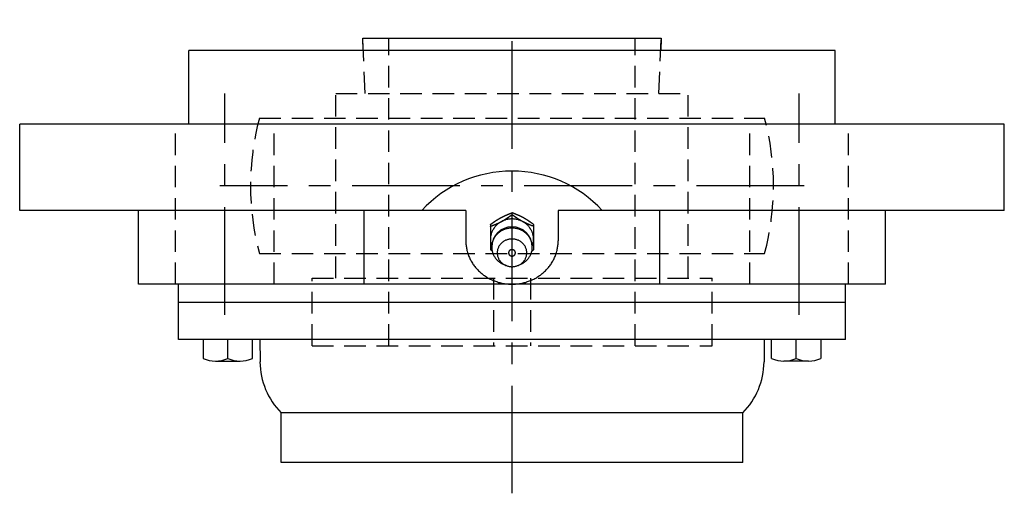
# Model space of a CAD drawing. Extents: x -85 to 182, y -85 to 182.
# Tile 11 of 11: x -80 to 80, y 105 to 182. Entities that reach past the tile are written whole.
import ezdxf

# ---------------------------------------------------------------- set-up
doc = ezdxf.new("R2010")
doc.units = 0
doc.header["$LTSCALE"] = 14
doc.linetypes.add('CENTER', pattern=[2, 1.25, -0.25, 0.25, -0.25])
doc.linetypes.add('HIDDEN', pattern=[0.375, 0.25, -0.125])
doc.layers.get('0').update_dxf_attribs({"linetype": 'CONTINUOUS'})
doc.layers.add('CENTER', color=1, linetype='CENTER')
doc.layers.add('HIDDEN', color=3, linetype='HIDDEN')

msp = doc.modelspace()

# ---------------------------------------------------------------- linework, layer by layer
for p, q in [((-24.17, 177), (-24.25, 179)), ((-24.25, 179), (24.25, 179)), ((24.25, 179), (24.17, 177)), ((-52.5, 165), (-52.5, 177)), ((52.5, 177), (-52.5, 177)), ((52.5, 165), (52.5, 177)), ((80, 165), (-80, 165)), ((-80, 151), (-80, 165)), ((80, 151), (80, 165)), ((-7.5, 151), (-80, 151)), ((-60.67, 139), (-60.67, 151)), ((-24.04, 139), (-24.04, 151)), ((-7.5, 151), (-7.5, 146.05)), ((7.5, 151), (7.5, 146.05)), ((80, 151), (7.5, 151)), ((24.04, 139), (24.04, 151)), ((60.67, 139), (60.67, 151)), ((-3.5, 148.71), (-3.5, 144.6)), ((3.5, 148.71), (3.5, 144.6)), ((-3.24, 144.41), (-3.5, 144.6)), ((3.24, 144.41), (3.5, 144.6)), ((60.67, 139), (-60.67, 139)), ((-54.19, 130), (-54.19, 139)), ((54.19, 130), (54.19, 139)), ((54.19, 136), (-54.19, 136)), ((54.19, 130), (-54.19, 130)), ((-50.19, 130), (-50.19, 126.92)), ((-46.19, 126.92), (-46.19, 130)), ((-42.19, 126.92), (-42.19, 130)), ((-41, 130), (-40.95, 126.35)), ((41, 130), (40.95, 126.35)), ((42.19, 126.92), (42.19, 130)), ((46.19, 126.92), (46.19, 130)), ((50.19, 130), (50.19, 126.92)), ((-48.19, 126.5), (-44.19, 126.5)), ((48.19, 126.5), (44.19, 126.5)), ((-39.04, 120), (-39, 120)), ((37.5, 118.07), (-37.5, 118.07)), ((-37.5, 110), (-37.5, 118.07)), ((37.5, 110), (37.5, 118.07)), ((37.5, 110), (-37.5, 110))]:
    msp.add_line(p, q)
at = {"linetype": 'CONTINUOUS'}
for p, q in [((0, 150.3), (0, 150.61)), ((-0.96, 142.03), (-1.33, 142.18)), ((0.96, 142.03), (1.33, 142.18))]:
    msp.add_line(p, q, dxfattribs=at)
for points in [[(-3.5, 148.71, 0), (-3.48, 148.73, 0), (-3.46, 148.74, 0), (-3.44, 148.76, 0), (-3.42, 148.77, 0), (-3.4, 148.79, 0), (-3.38, 148.8, 0), (-3.36, 148.82, 0), (-3.34, 148.83, 0), (-3.31, 148.84, 0), (-3.29, 148.86, 0), (-3.27, 148.87, 0), (-3.25, 148.89, 0), (-3.23, 148.9, 0), (-3.21, 148.92, 0), (-3.19, 148.93, 0), (-3.17, 148.95, 0), (-3.15, 148.96, 0), (-3.13, 148.98, 0), (-3.11, 148.99, 0), (-3.09, 149, 0), (-3.07, 149.02, 0), (-3.05, 149.03, 0), (-3.03, 149.05, 0), (-3.01, 149.06, 0), (-2.99, 149.08, 0), (-2.96, 149.09, 0), (-2.94, 149.11, 0), (-2.92, 149.12, 0), (-2.9, 149.13, 0), (-2.88, 149.15, 0), (-2.86, 149.16, 0), (-2.84, 149.18, 0), (-2.82, 149.19, 0), (-2.8, 149.21, 0), (-2.78, 149.22, 0), (-2.76, 149.23, 0), (-2.74, 149.25, 0), (-2.71, 149.26, 0), (-2.69, 149.28, 0), (-2.67, 149.29, 0), (-2.65, 149.3, 0), (-2.63, 149.32, 0), (-2.61, 149.33, 0), (-2.59, 149.35, 0), (-2.57, 149.36, 0), (-2.55, 149.37, 0), (-2.53, 149.39, 0), (-2.51, 149.4, 0), (-2.48, 149.41, 0), (-2.46, 149.43, 0), (-2.44, 149.44, 0), (-2.42, 149.46, 0), (-2.4, 149.47, 0), (-2.38, 149.48, 0), (-2.36, 149.5, 0), (-2.34, 149.51, 0), (-2.31, 149.52, 0), (-2.29, 149.53, 0), (-2.27, 149.55, 0), (-2.25, 149.56, 0), (-2.23, 149.57, 0), (-2.21, 149.59, 0), (-2.19, 149.6, 0), (-2.16, 149.61, 0), (-2.14, 149.63, 0), (-2.12, 149.64, 0), (-2.1, 149.65, 0), (-2.08, 149.66, 0), (-2.06, 149.68, 0), (-2.03, 149.69, 0), (-2.01, 149.7, 0), (-1.99, 149.71, 0), (-1.97, 149.73, 0), (-1.95, 149.74, 0), (-1.93, 149.75, 0), (-1.9, 149.76, 0), (-1.88, 149.78, 0), (-1.86, 149.79, 0), (-1.84, 149.8, 0), (-1.82, 149.81, 0), (-1.79, 149.82, 0), (-1.77, 149.84, 0), (-1.75, 149.85, 0), (-1.73, 149.86, 0), (-1.71, 149.87, 0), (-1.68, 149.88, 0), (-1.66, 149.89, 0), (-1.64, 149.91, 0), (-1.62, 149.92, 0), (-1.59, 149.93, 0), (-1.57, 149.94, 0), (-1.55, 149.95, 0), (-1.53, 149.96, 0), (-1.5, 149.97, 0), (-1.48, 149.98, 0), (-1.46, 149.99, 0), (-1.44, 150, 0), (-1.41, 150.02, 0), (-1.39, 150.03, 0), (-1.37, 150.04, 0), (-1.35, 150.05, 0), (-1.32, 150.06, 0), (-1.3, 150.07, 0), (-1.28, 150.08, 0), (-1.26, 150.09, 0), (-1.23, 150.1, 0), (-1.21, 150.11, 0), (-1.19, 150.12, 0), (-1.16, 150.13, 0), (-1.14, 150.14, 0), (-1.12, 150.15, 0), (-1.1, 150.16, 0), (-1.07, 150.17, 0), (-1.05, 150.18, 0), (-1.03, 150.19, 0), (-1, 150.2, 0), (-0.98, 150.21, 0), (-0.96, 150.22, 0), (-0.93, 150.23, 0), (-0.91, 150.24, 0), (-0.89, 150.25, 0), (-0.86, 150.26, 0), (-0.84, 150.27, 0), (-0.82, 150.28, 0), (-0.8, 150.29, 0), (-0.77, 150.3, 0), (-0.75, 150.31, 0), (-0.73, 150.32, 0), (-0.7, 150.33, 0), (-0.68, 150.34, 0), (-0.66, 150.35, 0), (-0.63, 150.36, 0), (-0.61, 150.37, 0), (-0.59, 150.38, 0), (-0.56, 150.39, 0), (-0.54, 150.4, 0), (-0.52, 150.41, 0), (-0.49, 150.42, 0), (-0.47, 150.43, 0), (-0.45, 150.44, 0), (-0.42, 150.44, 0), (-0.4, 150.46, 0), (-0.38, 150.46, 0), (-0.35, 150.47, 0), (-0.33, 150.48, 0), (-0.3, 150.49, 0), (-0.28, 150.5, 0), (-0.26, 150.51, 0), (-0.23, 150.52, 0), (-0.21, 150.53, 0), (-0.19, 150.54, 0), (-0.16, 150.55, 0), (-0.14, 150.56, 0), (-0.12, 150.57, 0), (-0.09, 150.58, 0), (-0.07, 150.59, 0), (-0.05, 150.59, 0), (-0.02, 150.6, 0), (0, 150.61, 0)], [(3.5, 148.71, 0), (3.48, 148.73, 0), (3.46, 148.74, 0), (3.44, 148.76, 0), (3.42, 148.77, 0), (3.4, 148.79, 0), (3.38, 148.8, 0), (3.36, 148.82, 0), (3.34, 148.83, 0), (3.31, 148.84, 0), (3.29, 148.86, 0), (3.27, 148.87, 0), (3.25, 148.89, 0), (3.23, 148.9, 0), (3.21, 148.92, 0), (3.19, 148.93, 0), (3.17, 148.95, 0), (3.15, 148.96, 0), (3.13, 148.98, 0), (3.11, 148.99, 0), (3.09, 149, 0), (3.07, 149.02, 0), (3.05, 149.03, 0), (3.03, 149.05, 0), (3.01, 149.06, 0), (2.99, 149.08, 0), (2.96, 149.09, 0), (2.94, 149.11, 0), (2.92, 149.12, 0), (2.9, 149.13, 0), (2.88, 149.15, 0), (2.86, 149.16, 0), (2.84, 149.18, 0), (2.82, 149.19, 0), (2.8, 149.21, 0), (2.78, 149.22, 0), (2.76, 149.23, 0), (2.74, 149.25, 0), (2.71, 149.26, 0), (2.69, 149.28, 0), (2.67, 149.29, 0), (2.65, 149.3, 0), (2.63, 149.32, 0), (2.61, 149.33, 0), (2.59, 149.35, 0), (2.57, 149.36, 0), (2.55, 149.37, 0), (2.53, 149.39, 0), (2.51, 149.4, 0), (2.48, 149.41, 0), (2.46, 149.43, 0), (2.44, 149.44, 0), (2.42, 149.46, 0), (2.4, 149.47, 0), (2.38, 149.48, 0), (2.36, 149.5, 0), (2.34, 149.51, 0), (2.31, 149.52, 0), (2.29, 149.53, 0), (2.27, 149.55, 0), (2.25, 149.56, 0), (2.23, 149.57, 0), (2.21, 149.59, 0), (2.19, 149.6, 0), (2.16, 149.61, 0), (2.14, 149.63, 0), (2.12, 149.64, 0), (2.1, 149.65, 0), (2.08, 149.66, 0), (2.06, 149.68, 0), (2.03, 149.69, 0), (2.01, 149.7, 0), (1.99, 149.71, 0), (1.97, 149.73, 0), (1.95, 149.74, 0), (1.93, 149.75, 0), (1.9, 149.76, 0), (1.88, 149.78, 0), (1.86, 149.79, 0), (1.84, 149.8, 0), (1.82, 149.81, 0), (1.79, 149.82, 0), (1.77, 149.84, 0), (1.75, 149.85, 0), (1.73, 149.86, 0), (1.71, 149.87, 0), (1.68, 149.88, 0), (1.66, 149.89, 0), (1.64, 149.91, 0), (1.62, 149.92, 0), (1.59, 149.93, 0), (1.57, 149.94, 0), (1.55, 149.95, 0), (1.53, 149.96, 0), (1.5, 149.97, 0), (1.48, 149.98, 0), (1.46, 149.99, 0), (1.44, 150, 0), (1.41, 150.02, 0), (1.39, 150.03, 0), (1.37, 150.04, 0), (1.35, 150.05, 0), (1.32, 150.06, 0), (1.3, 150.07, 0), (1.28, 150.08, 0), (1.26, 150.09, 0), (1.23, 150.1, 0), (1.21, 150.11, 0), (1.19, 150.12, 0), (1.16, 150.13, 0), (1.14, 150.14, 0), (1.12, 150.15, 0), (1.1, 150.16, 0), (1.07, 150.17, 0), (1.05, 150.18, 0), (1.03, 150.19, 0), (1, 150.2, 0), (0.98, 150.21, 0), (0.96, 150.22, 0), (0.93, 150.23, 0), (0.91, 150.24, 0), (0.89, 150.25, 0), (0.86, 150.26, 0), (0.84, 150.27, 0), (0.82, 150.28, 0), (0.8, 150.29, 0), (0.77, 150.3, 0), (0.75, 150.31, 0), (0.73, 150.32, 0), (0.7, 150.33, 0), (0.68, 150.34, 0), (0.66, 150.35, 0), (0.63, 150.36, 0), (0.61, 150.37, 0), (0.59, 150.38, 0), (0.56, 150.39, 0), (0.54, 150.4, 0), (0.52, 150.41, 0), (0.49, 150.42, 0), (0.47, 150.43, 0), (0.45, 150.44, 0), (0.42, 150.44, 0), (0.4, 150.46, 0), (0.38, 150.46, 0), (0.35, 150.47, 0), (0.33, 150.48, 0), (0.3, 150.49, 0), (0.28, 150.5, 0), (0.26, 150.51, 0), (0.23, 150.52, 0), (0.21, 150.53, 0), (0.19, 150.54, 0), (0.16, 150.55, 0), (0.14, 150.56, 0), (0.12, 150.57, 0), (0.09, 150.58, 0), (0.07, 150.59, 0), (0.05, 150.59, 0), (0.02, 150.6, 0), (0, 150.61, 0)], [(-3.5, 148.4, 0), (-3.48, 148.41, 0), (-3.45, 148.42, 0), (-3.43, 148.43, 0), (-3.41, 148.44, 0), (-3.38, 148.45, 0), (-3.36, 148.46, 0), (-3.34, 148.47, 0), (-3.31, 148.47, 0), (-3.29, 148.48, 0), (-3.27, 148.49, 0), (-3.24, 148.5, 0), (-3.22, 148.51, 0), (-3.19, 148.52, 0), (-3.17, 148.53, 0), (-3.15, 148.54, 0), (-3.12, 148.55, 0), (-3.1, 148.56, 0), (-3.08, 148.57, 0), (-3.05, 148.58, 0), (-3.03, 148.59, 0), (-3.01, 148.59, 0), (-2.98, 148.6, 0), (-2.96, 148.61, 0), (-2.94, 148.62, 0), (-2.91, 148.63, 0), (-2.89, 148.64, 0), (-2.87, 148.65, 0), (-2.84, 148.66, 0), (-2.82, 148.67, 0), (-2.8, 148.68, 0), (-2.77, 148.69, 0), (-2.75, 148.7, 0), (-2.73, 148.71, 0), (-2.7, 148.72, 0), (-2.68, 148.73, 0), (-2.66, 148.74, 0), (-2.63, 148.75, 0), (-2.61, 148.76, 0), (-2.59, 148.77, 0), (-2.57, 148.78, 0), (-2.54, 148.79, 0), (-2.52, 148.8, 0), (-2.5, 148.81, 0), (-2.47, 148.82, 0), (-2.45, 148.83, 0), (-2.43, 148.84, 0), (-2.4, 148.85, 0), (-2.38, 148.86, 0), (-2.36, 148.87, 0), (-2.34, 148.88, 0), (-2.31, 148.89, 0), (-2.29, 148.9, 0), (-2.27, 148.91, 0), (-2.24, 148.92, 0), (-2.22, 148.93, 0), (-2.2, 148.94, 0), (-2.18, 148.95, 0), (-2.15, 148.96, 0), (-2.13, 148.97, 0), (-2.11, 148.98, 0), (-2.08, 149, 0), (-2.06, 149.01, 0), (-2.04, 149.02, 0), (-2.02, 149.03, 0), (-1.99, 149.04, 0), (-1.97, 149.05, 0), (-1.95, 149.06, 0), (-1.93, 149.07, 0), (-1.9, 149.08, 0), (-1.88, 149.09, 0), (-1.86, 149.11, 0), (-1.84, 149.12, 0), (-1.82, 149.13, 0), (-1.79, 149.14, 0), (-1.77, 149.15, 0), (-1.75, 149.16, 0), (-1.73, 149.18, 0), (-1.7, 149.19, 0), (-1.68, 149.2, 0), (-1.66, 149.21, 0), (-1.64, 149.22, 0), (-1.62, 149.24, 0), (-1.6, 149.25, 0), (-1.57, 149.26, 0), (-1.55, 149.27, 0), (-1.53, 149.28, 0), (-1.51, 149.3, 0), (-1.49, 149.31, 0), (-1.46, 149.32, 0), (-1.44, 149.33, 0), (-1.42, 149.35, 0), (-1.4, 149.36, 0), (-1.38, 149.37, 0), (-1.36, 149.38, 0), (-1.33, 149.4, 0), (-1.31, 149.41, 0), (-1.29, 149.42, 0), (-1.27, 149.44, 0), (-1.25, 149.45, 0), (-1.23, 149.46, 0), (-1.21, 149.48, 0), (-1.19, 149.49, 0), (-1.16, 149.5, 0), (-1.14, 149.52, 0), (-1.12, 149.53, 0), (-1.1, 149.54, 0), (-1.08, 149.56, 0), (-1.06, 149.57, 0), (-1.04, 149.58, 0), (-1.02, 149.6, 0), (-0.99, 149.61, 0), (-0.97, 149.62, 0), (-0.95, 149.64, 0), (-0.93, 149.65, 0), (-0.91, 149.67, 0), (-0.89, 149.68, 0), (-0.87, 149.69, 0), (-0.85, 149.71, 0), (-0.83, 149.72, 0), (-0.81, 149.74, 0), (-0.78, 149.75, 0), (-0.76, 149.76, 0), (-0.74, 149.78, 0), (-0.72, 149.79, 0), (-0.7, 149.81, 0), (-0.68, 149.82, 0), (-0.66, 149.83, 0), (-0.64, 149.85, 0), (-0.62, 149.86, 0), (-0.6, 149.88, 0), (-0.58, 149.89, 0), (-0.56, 149.91, 0), (-0.54, 149.92, 0), (-0.51, 149.94, 0), (-0.49, 149.95, 0), (-0.47, 149.96, 0), (-0.45, 149.98, 0), (-0.43, 149.99, 0), (-0.41, 150.01, 0), (-0.39, 150.02, 0), (-0.37, 150.04, 0), (-0.35, 150.05, 0), (-0.33, 150.06, 0), (-0.31, 150.08, 0), (-0.29, 150.09, 0), (-0.27, 150.11, 0), (-0.25, 150.12, 0), (-0.23, 150.14, 0), (-0.21, 150.15, 0), (-0.18, 150.17, 0), (-0.16, 150.18, 0), (-0.14, 150.2, 0), (-0.12, 150.21, 0), (-0.1, 150.23, 0), (-0.08, 150.24, 0), (-0.06, 150.25, 0), (-0.04, 150.27, 0), (-0.02, 150.28, 0), (0, 150.3, 0)], [(3.5, 148.4, 0), (3.48, 148.41, 0), (3.45, 148.42, 0), (3.43, 148.43, 0), (3.41, 148.44, 0), (3.38, 148.45, 0), (3.36, 148.46, 0), (3.34, 148.47, 0), (3.31, 148.47, 0), (3.29, 148.48, 0), (3.27, 148.49, 0), (3.24, 148.5, 0), (3.22, 148.51, 0), (3.19, 148.52, 0), (3.17, 148.53, 0), (3.15, 148.54, 0), (3.12, 148.55, 0), (3.1, 148.56, 0), (3.08, 148.57, 0), (3.05, 148.58, 0), (3.03, 148.59, 0), (3.01, 148.59, 0), (2.98, 148.6, 0), (2.96, 148.61, 0), (2.94, 148.62, 0), (2.91, 148.63, 0), (2.89, 148.64, 0), (2.87, 148.65, 0), (2.84, 148.66, 0), (2.82, 148.67, 0), (2.8, 148.68, 0), (2.77, 148.69, 0), (2.75, 148.7, 0), (2.73, 148.71, 0), (2.7, 148.72, 0), (2.68, 148.73, 0), (2.66, 148.74, 0), (2.63, 148.75, 0), (2.61, 148.76, 0), (2.59, 148.77, 0), (2.57, 148.78, 0), (2.54, 148.79, 0), (2.52, 148.8, 0), (2.5, 148.81, 0), (2.47, 148.82, 0), (2.45, 148.83, 0), (2.43, 148.84, 0), (2.4, 148.85, 0), (2.38, 148.86, 0), (2.36, 148.87, 0), (2.34, 148.88, 0), (2.31, 148.89, 0), (2.29, 148.9, 0), (2.27, 148.91, 0), (2.24, 148.92, 0), (2.22, 148.93, 0), (2.2, 148.94, 0), (2.18, 148.95, 0), (2.15, 148.96, 0), (2.13, 148.97, 0), (2.11, 148.98, 0), (2.08, 149, 0), (2.06, 149.01, 0), (2.04, 149.02, 0), (2.02, 149.03, 0), (1.99, 149.04, 0), (1.97, 149.05, 0), (1.95, 149.06, 0), (1.93, 149.07, 0), (1.9, 149.08, 0), (1.88, 149.09, 0), (1.86, 149.11, 0), (1.84, 149.12, 0), (1.82, 149.13, 0), (1.79, 149.14, 0), (1.77, 149.15, 0), (1.75, 149.16, 0), (1.73, 149.18, 0), (1.7, 149.19, 0), (1.68, 149.2, 0), (1.66, 149.21, 0), (1.64, 149.22, 0), (1.62, 149.24, 0), (1.6, 149.25, 0), (1.57, 149.26, 0), (1.55, 149.27, 0), (1.53, 149.28, 0), (1.51, 149.3, 0), (1.49, 149.31, 0), (1.46, 149.32, 0), (1.44, 149.33, 0), (1.42, 149.35, 0), (1.4, 149.36, 0), (1.38, 149.37, 0), (1.36, 149.38, 0), (1.33, 149.4, 0), (1.31, 149.41, 0), (1.29, 149.42, 0), (1.27, 149.44, 0), (1.25, 149.45, 0), (1.23, 149.46, 0), (1.21, 149.48, 0), (1.19, 149.49, 0), (1.16, 149.5, 0), (1.14, 149.52, 0), (1.12, 149.53, 0), (1.1, 149.54, 0), (1.08, 149.56, 0), (1.06, 149.57, 0), (1.04, 149.58, 0), (1.02, 149.6, 0), (0.99, 149.61, 0), (0.97, 149.62, 0), (0.95, 149.64, 0), (0.93, 149.65, 0), (0.91, 149.67, 0), (0.89, 149.68, 0), (0.87, 149.69, 0), (0.85, 149.71, 0), (0.83, 149.72, 0), (0.81, 149.74, 0), (0.78, 149.75, 0), (0.76, 149.76, 0), (0.74, 149.78, 0), (0.72, 149.79, 0), (0.7, 149.81, 0), (0.68, 149.82, 0), (0.66, 149.83, 0), (0.64, 149.85, 0), (0.62, 149.86, 0), (0.6, 149.88, 0), (0.58, 149.89, 0), (0.56, 149.91, 0), (0.54, 149.92, 0), (0.51, 149.94, 0), (0.49, 149.95, 0), (0.47, 149.96, 0), (0.45, 149.98, 0), (0.43, 149.99, 0), (0.41, 150.01, 0), (0.39, 150.02, 0), (0.37, 150.04, 0), (0.35, 150.05, 0), (0.33, 150.06, 0), (0.31, 150.08, 0), (0.29, 150.09, 0), (0.27, 150.11, 0), (0.25, 150.12, 0), (0.23, 150.14, 0), (0.21, 150.15, 0), (0.18, 150.17, 0), (0.16, 150.18, 0), (0.14, 150.2, 0), (0.12, 150.21, 0), (0.1, 150.23, 0), (0.08, 150.24, 0), (0.06, 150.25, 0), (0.04, 150.27, 0), (0.02, 150.28, 0), (0, 150.3, 0)], [(-7.5, 146.05, 0), (-7.5, 145.88, 0), (-7.49, 145.7, 0), (-7.48, 145.53, 0), (-7.46, 145.36, 0), (-7.44, 145.19, 0), (-7.42, 145.01, 0), (-7.39, 144.84, 0), (-7.36, 144.67, 0), (-7.32, 144.5, 0), (-7.28, 144.34, 0), (-7.23, 144.17, 0), (-7.18, 144, 0), (-7.12, 143.84, 0), (-7.06, 143.67, 0), (-7, 143.51, 0), (-6.93, 143.35, 0), (-6.86, 143.19, 0), (-6.78, 143.03, 0), (-6.7, 142.88, 0), (-6.61, 142.72, 0), (-6.53, 142.57, 0), (-6.43, 142.42, 0), (-6.34, 142.28, 0), (-6.24, 142.13, 0), (-6.13, 141.99, 0), (-6.02, 141.85, 0), (-5.91, 141.71, 0), (-5.8, 141.58, 0), (-5.68, 141.44, 0), (-5.56, 141.31, 0), (-5.43, 141.19, 0), (-5.3, 141.06, 0), (-5.17, 140.94, 0), (-5.04, 140.83, 0), (-4.9, 140.71, 0), (-4.76, 140.6, 0), (-4.61, 140.49, 0), (-4.47, 140.39, 0), (-4.32, 140.29, 0), (-4.17, 140.19, 0), (-4.01, 140.09, 0), (-3.86, 140, 0), (-3.7, 139.92, 0), (-3.54, 139.83, 0), (-3.37, 139.75, 0), (-3.21, 139.68, 0), (-3.04, 139.6, 0), (-2.87, 139.54, 0), (-2.7, 139.47, 0), (-2.53, 139.41, 0), (-2.35, 139.36, 0), (-2.18, 139.3, 0), (-2, 139.25, 0), (-1.82, 139.21, 0), (-1.64, 139.17, 0), (-1.46, 139.13, 0), (-1.28, 139.1, 0), (-1.1, 139.08, 0), (-0.92, 139.05, 0), (-0.74, 139.03, 0), (-0.55, 139.02, 0), (-0.37, 139.01, 0), (-0.18, 139, 0), (0, 139, 0), (0.18, 139, 0), (0.37, 139.01, 0), (0.55, 139.02, 0), (0.74, 139.03, 0), (0.92, 139.05, 0), (1.1, 139.08, 0), (1.28, 139.1, 0), (1.46, 139.13, 0), (1.64, 139.17, 0), (1.82, 139.21, 0), (2, 139.25, 0), (2.18, 139.3, 0), (2.35, 139.36, 0), (2.53, 139.41, 0), (2.7, 139.47, 0), (2.87, 139.54, 0), (3.04, 139.6, 0), (3.21, 139.68, 0), (3.37, 139.75, 0), (3.54, 139.83, 0), (3.7, 139.92, 0), (3.86, 140, 0), (4.01, 140.09, 0), (4.17, 140.19, 0), (4.32, 140.29, 0), (4.47, 140.39, 0), (4.61, 140.49, 0), (4.76, 140.6, 0), (4.9, 140.71, 0), (5.04, 140.83, 0), (5.17, 140.94, 0), (5.3, 141.06, 0), (5.43, 141.19, 0), (5.56, 141.31, 0), (5.68, 141.44, 0), (5.8, 141.58, 0), (5.91, 141.71, 0), (6.02, 141.85, 0), (6.13, 141.99, 0), (6.24, 142.13, 0), (6.34, 142.28, 0), (6.43, 142.42, 0), (6.53, 142.57, 0), (6.61, 142.72, 0), (6.7, 142.88, 0), (6.78, 143.03, 0), (6.86, 143.19, 0), (6.93, 143.35, 0), (7, 143.51, 0), (7.06, 143.67, 0), (7.12, 143.84, 0), (7.18, 144, 0), (7.23, 144.17, 0), (7.28, 144.34, 0), (7.32, 144.5, 0), (7.36, 144.67, 0), (7.39, 144.84, 0), (7.42, 145.01, 0), (7.44, 145.19, 0), (7.46, 145.36, 0), (7.48, 145.53, 0), (7.49, 145.7, 0), (7.5, 145.88, 0), (7.5, 146.05, 0)]]:
    msp.add_polyline3d(points)
for points in [[(3.29, 145.21, 0), (3.33, 145.3, 0), (3.36, 145.39, 0), (3.39, 145.49, 0), (3.41, 145.58, 0), (3.43, 145.68, 0), (3.45, 145.78, 0), (3.47, 145.87, 0), (3.48, 145.97, 0), (3.49, 146.07, 0), (3.5, 146.17, 0), (3.5, 146.27, 0), (3.5, 146.36, 0), (3.5, 146.46, 0), (3.49, 146.56, 0), (3.48, 146.66, 0), (3.47, 146.76, 0), (3.45, 146.85, 0), (3.43, 146.95, 0), (3.41, 147.05, 0), (3.39, 147.14, 0), (3.36, 147.24, 0), (3.33, 147.33, 0), (3.3, 147.43, 0), (3.26, 147.52, 0), (3.22, 147.61, 0), (3.18, 147.7, 0), (3.13, 147.79, 0), (3.08, 147.87, 0), (3.03, 147.96, 0), (2.98, 148.04, 0), (2.92, 148.13, 0), (2.86, 148.21, 0), (2.8, 148.29, 0), (2.74, 148.37, 0), (2.67, 148.44, 0), (2.6, 148.52, 0), (2.53, 148.59, 0), (2.46, 148.66, 0), (2.38, 148.73, 0), (2.3, 148.79, 0), (2.22, 148.86, 0), (2.14, 148.92, 0), (2.06, 148.98, 0), (1.97, 149.03, 0), (1.88, 149.09, 0), (1.8, 149.14, 0), (1.7, 149.19, 0), (1.61, 149.24, 0), (1.52, 149.28, 0), (1.42, 149.32, 0), (1.33, 149.36, 0), (1.23, 149.4, 0), (1.13, 149.43, 0), (1.03, 149.46, 0), (0.93, 149.49, 0), (0.83, 149.51, 0), (0.73, 149.53, 0), (0.63, 149.55, 0), (0.52, 149.57, 0), (0.42, 149.58, 0), (0.31, 149.59, 0), (0.21, 149.6, 0), (0.1, 149.6, 0), (0, 149.6, 0), (-0.1, 149.6, 0), (-0.21, 149.6, 0), (-0.31, 149.59, 0), (-0.42, 149.58, 0), (-0.52, 149.57, 0), (-0.63, 149.55, 0), (-0.73, 149.53, 0), (-0.83, 149.51, 0), (-0.93, 149.49, 0), (-1.03, 149.46, 0), (-1.13, 149.43, 0), (-1.23, 149.4, 0), (-1.33, 149.36, 0), (-1.42, 149.32, 0), (-1.52, 149.28, 0), (-1.61, 149.24, 0), (-1.7, 149.19, 0), (-1.8, 149.14, 0), (-1.88, 149.09, 0), (-1.97, 149.03, 0), (-2.06, 148.98, 0), (-2.14, 148.92, 0), (-2.22, 148.86, 0), (-2.3, 148.79, 0), (-2.38, 148.73, 0), (-2.46, 148.66, 0), (-2.53, 148.59, 0), (-2.6, 148.52, 0), (-2.67, 148.44, 0), (-2.74, 148.37, 0), (-2.8, 148.29, 0), (-2.86, 148.21, 0), (-2.92, 148.13, 0), (-2.98, 148.04, 0), (-3.03, 147.96, 0), (-3.08, 147.87, 0), (-3.13, 147.79, 0), (-3.18, 147.7, 0), (-3.22, 147.61, 0), (-3.26, 147.52, 0), (-3.3, 147.43, 0), (-3.33, 147.33, 0), (-3.36, 147.24, 0), (-3.39, 147.14, 0), (-3.41, 147.05, 0), (-3.43, 146.95, 0), (-3.45, 146.85, 0), (-3.47, 146.76, 0), (-3.48, 146.66, 0), (-3.49, 146.56, 0), (-3.5, 146.46, 0), (-3.5, 146.36, 0), (-3.5, 146.27, 0), (-3.5, 146.17, 0), (-3.49, 146.07, 0), (-3.48, 145.97, 0), (-3.47, 145.87, 0), (-3.45, 145.78, 0), (-3.43, 145.68, 0), (-3.41, 145.58, 0), (-3.39, 145.49, 0), (-3.36, 145.39, 0), (-3.33, 145.3, 0), (-3.29, 145.21, 0)], [(1.33, 142.18, 0), (1.45, 142.23, 0), (1.58, 142.29, 0), (1.7, 142.36, 0), (1.82, 142.43, 0), (1.93, 142.5, 0), (2.05, 142.58, 0), (2.16, 142.67, 0), (2.26, 142.76, 0), (2.36, 142.85, 0), (2.46, 142.94, 0), (2.55, 143.05, 0), (2.64, 143.15, 0), (2.72, 143.26, 0), (2.79, 143.37, 0), (2.87, 143.48, 0), (2.93, 143.6, 0), (3, 143.72, 0), (3.05, 143.84, 0), (3.1, 143.96, 0), (3.15, 144.09, 0), (3.19, 144.21, 0), (3.22, 144.34, 0), (3.25, 144.47, 0), (3.27, 144.6, 0), (3.29, 144.73, 0), (3.3, 144.86, 0), (3.3, 145, 0), (3.3, 145.13, 0), (3.29, 145.26, 0), (3.28, 145.39, 0), (3.26, 145.52, 0), (3.23, 145.65, 0), (3.2, 145.78, 0), (3.16, 145.91, 0), (3.12, 146.03, 0), (3.07, 146.16, 0), (3.01, 146.28, 0), (2.95, 146.4, 0), (2.89, 146.52, 0), (2.82, 146.63, 0), (2.74, 146.74, 0), (2.66, 146.85, 0), (2.58, 146.96, 0), (2.48, 147.06, 0), (2.39, 147.15, 0), (2.29, 147.25, 0), (2.19, 147.34, 0), (2.08, 147.42, 0), (1.97, 147.5, 0), (1.85, 147.58, 0), (1.74, 147.65, 0), (1.62, 147.72, 0), (1.49, 147.78, 0), (1.36, 147.84, 0), (1.24, 147.89, 0), (1.1, 147.94, 0), (0.97, 147.98, 0), (0.83, 148.02, 0), (0.7, 148.05, 0), (0.56, 148.07, 0), (0.42, 148.09, 0), (0.28, 148.11, 0), (0.14, 148.11, 0), (0, 148.12, 0), (-0.14, 148.11, 0), (-0.28, 148.11, 0), (-0.42, 148.09, 0), (-0.56, 148.07, 0), (-0.7, 148.05, 0), (-0.83, 148.02, 0), (-0.97, 147.98, 0), (-1.1, 147.94, 0), (-1.24, 147.89, 0), (-1.36, 147.84, 0), (-1.49, 147.78, 0), (-1.62, 147.72, 0), (-1.74, 147.65, 0), (-1.85, 147.58, 0), (-1.97, 147.5, 0), (-2.08, 147.42, 0), (-2.19, 147.34, 0), (-2.29, 147.25, 0), (-2.39, 147.15, 0), (-2.48, 147.06, 0), (-2.58, 146.96, 0), (-2.66, 146.85, 0), (-2.74, 146.74, 0), (-2.82, 146.63, 0), (-2.89, 146.52, 0), (-2.95, 146.4, 0), (-3.01, 146.28, 0), (-3.07, 146.16, 0), (-3.12, 146.03, 0), (-3.16, 145.91, 0), (-3.2, 145.78, 0), (-3.23, 145.65, 0), (-3.26, 145.52, 0), (-3.28, 145.39, 0), (-3.29, 145.26, 0), (-3.3, 145.13, 0), (-3.3, 145, 0), (-3.3, 144.86, 0), (-3.29, 144.73, 0), (-3.27, 144.6, 0), (-3.25, 144.47, 0), (-3.22, 144.34, 0), (-3.19, 144.21, 0), (-3.15, 144.09, 0), (-3.1, 143.96, 0), (-3.05, 143.84, 0), (-3, 143.72, 0), (-2.93, 143.6, 0), (-2.87, 143.48, 0), (-2.79, 143.37, 0), (-2.72, 143.26, 0), (-2.64, 143.15, 0), (-2.55, 143.05, 0), (-2.46, 142.94, 0), (-2.36, 142.85, 0), (-2.26, 142.76, 0), (-2.16, 142.67, 0), (-2.05, 142.58, 0), (-1.93, 142.5, 0), (-1.82, 142.43, 0), (-1.7, 142.36, 0), (-1.58, 142.29, 0), (-1.45, 142.23, 0), (-1.33, 142.18, 0)], [(2.4, 144.09, 0), (2.4, 144.2, 0), (2.39, 144.31, 0), (2.37, 144.42, 0), (2.35, 144.53, 0), (2.33, 144.64, 0), (2.3, 144.75, 0), (2.26, 144.85, 0), (2.22, 144.96, 0), (2.17, 145.06, 0), (2.12, 145.16, 0), (2.06, 145.25, 0), (2, 145.35, 0), (1.93, 145.44, 0), (1.86, 145.52, 0), (1.78, 145.61, 0), (1.7, 145.69, 0), (1.61, 145.76, 0), (1.52, 145.84, 0), (1.43, 145.9, 0), (1.33, 145.97, 0), (1.23, 146.03, 0), (1.13, 146.08, 0), (1.03, 146.13, 0), (0.92, 146.18, 0), (0.81, 146.22, 0), (0.7, 146.25, 0), (0.58, 146.28, 0), (0.47, 146.31, 0), (0.35, 146.32, 0), (0.24, 146.34, 0), (0.12, 146.34, 0), (0, 146.35, 0), (-0.12, 146.34, 0), (-0.24, 146.34, 0), (-0.35, 146.32, 0), (-0.47, 146.31, 0), (-0.58, 146.28, 0), (-0.7, 146.25, 0), (-0.81, 146.22, 0), (-0.92, 146.18, 0), (-1.03, 146.13, 0), (-1.13, 146.08, 0), (-1.23, 146.03, 0), (-1.33, 145.97, 0), (-1.43, 145.9, 0), (-1.52, 145.84, 0), (-1.61, 145.76, 0), (-1.7, 145.69, 0), (-1.78, 145.61, 0), (-1.86, 145.52, 0), (-1.93, 145.44, 0), (-2, 145.35, 0), (-2.06, 145.25, 0), (-2.12, 145.16, 0), (-2.17, 145.06, 0), (-2.22, 144.96, 0), (-2.26, 144.85, 0), (-2.3, 144.75, 0), (-2.33, 144.64, 0), (-2.35, 144.53, 0), (-2.37, 144.42, 0), (-2.39, 144.31, 0), (-2.4, 144.2, 0), (-2.4, 144.09, 0), (-2.4, 143.98, 0), (-2.39, 143.87, 0), (-2.37, 143.76, 0), (-2.35, 143.65, 0), (-2.33, 143.54, 0), (-2.3, 143.44, 0), (-2.26, 143.33, 0), (-2.22, 143.23, 0), (-2.17, 143.13, 0), (-2.12, 143.03, 0), (-2.06, 142.93, 0), (-2, 142.84, 0), (-1.93, 142.75, 0), (-1.86, 142.66, 0), (-1.78, 142.58, 0), (-1.7, 142.5, 0), (-1.61, 142.42, 0), (-1.52, 142.35, 0), (-1.43, 142.28, 0), (-1.33, 142.22, 0), (-1.23, 142.16, 0), (-1.13, 142.1, 0), (-1.03, 142.05, 0), (-0.92, 142.01, 0), (-0.81, 141.97, 0), (-0.7, 141.94, 0), (-0.58, 141.91, 0), (-0.47, 141.88, 0), (-0.35, 141.86, 0), (-0.24, 141.85, 0), (-0.12, 141.84, 0), (0, 141.84, 0), (0.12, 141.84, 0), (0.24, 141.85, 0), (0.35, 141.86, 0), (0.47, 141.88, 0), (0.58, 141.91, 0), (0.7, 141.94, 0), (0.81, 141.97, 0), (0.92, 142.01, 0), (1.03, 142.05, 0), (1.13, 142.1, 0), (1.23, 142.16, 0), (1.33, 142.22, 0), (1.43, 142.28, 0), (1.52, 142.35, 0), (1.61, 142.42, 0), (1.7, 142.5, 0), (1.78, 142.58, 0), (1.86, 142.66, 0), (1.93, 142.75, 0), (2, 142.84, 0), (2.06, 142.93, 0), (2.12, 143.03, 0), (2.17, 143.13, 0), (2.22, 143.23, 0), (2.26, 143.33, 0), (2.3, 143.44, 0), (2.33, 143.54, 0), (2.35, 143.65, 0), (2.37, 143.76, 0), (2.39, 143.87, 0), (2.4, 143.98, 0), (2.4, 144.09, 0)], [(0.55, 144.09, 0), (0.55, 144.12, 0), (0.55, 144.14, 0), (0.55, 144.17, 0), (0.54, 144.19, 0), (0.54, 144.22, 0), (0.53, 144.24, 0), (0.52, 144.27, 0), (0.51, 144.29, 0), (0.5, 144.32, 0), (0.49, 144.34, 0), (0.48, 144.36, 0), (0.46, 144.38, 0), (0.45, 144.4, 0), (0.43, 144.42, 0), (0.41, 144.44, 0), (0.39, 144.46, 0), (0.37, 144.48, 0), (0.35, 144.5, 0), (0.33, 144.51, 0), (0.31, 144.53, 0), (0.29, 144.54, 0), (0.26, 144.55, 0), (0.24, 144.56, 0), (0.21, 144.57, 0), (0.19, 144.58, 0), (0.16, 144.59, 0), (0.13, 144.6, 0), (0.11, 144.6, 0), (0.08, 144.61, 0), (0.05, 144.61, 0), (0.03, 144.61, 0), (0, 144.61, 0), (-0.03, 144.61, 0), (-0.05, 144.61, 0), (-0.08, 144.61, 0), (-0.11, 144.6, 0), (-0.13, 144.6, 0), (-0.16, 144.59, 0), (-0.19, 144.58, 0), (-0.21, 144.57, 0), (-0.24, 144.56, 0), (-0.26, 144.55, 0), (-0.29, 144.54, 0), (-0.31, 144.53, 0), (-0.33, 144.51, 0), (-0.35, 144.5, 0), (-0.37, 144.48, 0), (-0.39, 144.46, 0), (-0.41, 144.44, 0), (-0.43, 144.42, 0), (-0.45, 144.4, 0), (-0.46, 144.38, 0), (-0.48, 144.36, 0), (-0.49, 144.34, 0), (-0.5, 144.32, 0), (-0.51, 144.29, 0), (-0.52, 144.27, 0), (-0.53, 144.24, 0), (-0.54, 144.22, 0), (-0.54, 144.19, 0), (-0.55, 144.17, 0), (-0.55, 144.14, 0), (-0.55, 144.12, 0), (-0.55, 144.09, 0), (-0.55, 144.07, 0), (-0.55, 144.04, 0), (-0.55, 144.02, 0), (-0.54, 143.99, 0), (-0.54, 143.97, 0), (-0.53, 143.94, 0), (-0.52, 143.92, 0), (-0.51, 143.89, 0), (-0.5, 143.87, 0), (-0.49, 143.85, 0), (-0.48, 143.82, 0), (-0.46, 143.8, 0), (-0.45, 143.78, 0), (-0.43, 143.76, 0), (-0.41, 143.74, 0), (-0.39, 143.72, 0), (-0.37, 143.71, 0), (-0.35, 143.69, 0), (-0.33, 143.67, 0), (-0.31, 143.66, 0), (-0.29, 143.65, 0), (-0.26, 143.63, 0), (-0.24, 143.62, 0), (-0.21, 143.61, 0), (-0.19, 143.6, 0), (-0.16, 143.59, 0), (-0.13, 143.59, 0), (-0.11, 143.58, 0), (-0.08, 143.58, 0), (-0.05, 143.57, 0), (-0.03, 143.57, 0), (0, 143.57, 0), (0.03, 143.57, 0), (0.05, 143.57, 0), (0.08, 143.58, 0), (0.11, 143.58, 0), (0.13, 143.59, 0), (0.16, 143.59, 0), (0.19, 143.6, 0), (0.21, 143.61, 0), (0.24, 143.62, 0), (0.26, 143.63, 0), (0.29, 143.65, 0), (0.31, 143.66, 0), (0.33, 143.67, 0), (0.35, 143.69, 0), (0.37, 143.71, 0), (0.39, 143.72, 0), (0.41, 143.74, 0), (0.43, 143.76, 0), (0.45, 143.78, 0), (0.46, 143.8, 0), (0.48, 143.82, 0), (0.49, 143.85, 0), (0.5, 143.87, 0), (0.51, 143.89, 0), (0.52, 143.92, 0), (0.53, 143.94, 0), (0.54, 143.97, 0), (0.54, 143.99, 0), (0.55, 144.02, 0), (0.55, 144.04, 0), (0.55, 144.07, 0), (0.55, 144.09, 0)]]:
    msp.add_polyline3d(points, dxfattribs=at)
for centre, radius, start, end in [((0, 137.39), 20, 42.902, 137.098), ((-48.19, 131.53), 5.03, 246.5549, 293.4451), ((-44.19, 131.53), 5.03, 246.5549, 293.4451), ((44.19, 131.53), 5.03, 246.5549, 293.4451), ((48.19, 131.53), 5.03, 246.5549, 293.4451), ((-28.96, 126.5), 12, 180.7208, 224.5954), ((28.96, 126.5), 12, 315.4046, 359.2792)]:
    msp.add_arc(centre, radius, start, end)
msp.add_arc((0, 145.02), 3.3, 0, 180, dxfattribs=at)
at = {"layer": 'CENTER'}
for p, q in [((0, 105), (0, 182)), ((-46.67, 134), (-46.67, 170)), ((46.67, 134), (46.67, 170)), ((47.5, 155), (-47.5, 155))]:
    msp.add_line(p, q, dxfattribs=at)
at = {"layer": 'HIDDEN'}
for p, q in [((-24.25, 179), (24.25, 179)), ((-23.87, 170), (-24.25, 179)), ((-20, 129), (-20, 179)), ((20, 129), (20, 179)), ((23.87, 170), (24.25, 179)), ((-28.65, 140), (-28.65, 170)), ((-28.65, 170), (28.65, 170)), ((28.65, 140), (28.65, 170)), ((-54.67, 139), (-54.67, 165)), ((-41.05, 166), (41.05, 166)), ((-38.67, 139), (-38.67, 165)), ((38.67, 139), (38.67, 165)), ((54.67, 139), (54.67, 165)), ((-41.05, 144), (41.05, 144)), ((-32.5, 140), (32.5, 140)), ((-32.5, 129), (-32.5, 140)), ((-3, 140), (-3, 129)), ((3, 140), (3, 129)), ((32.5, 129), (32.5, 140)), ((-32.5, 129), (32.5, 129))]:
    msp.add_line(p, q, dxfattribs=at)
for start, end in [(164.9997, 195.0003), (344.9997, 15.0003)]:
    msp.add_arc((0, 155), 42.5, start, end, dxfattribs=at)

doc.saveas('drawing.dxf')
